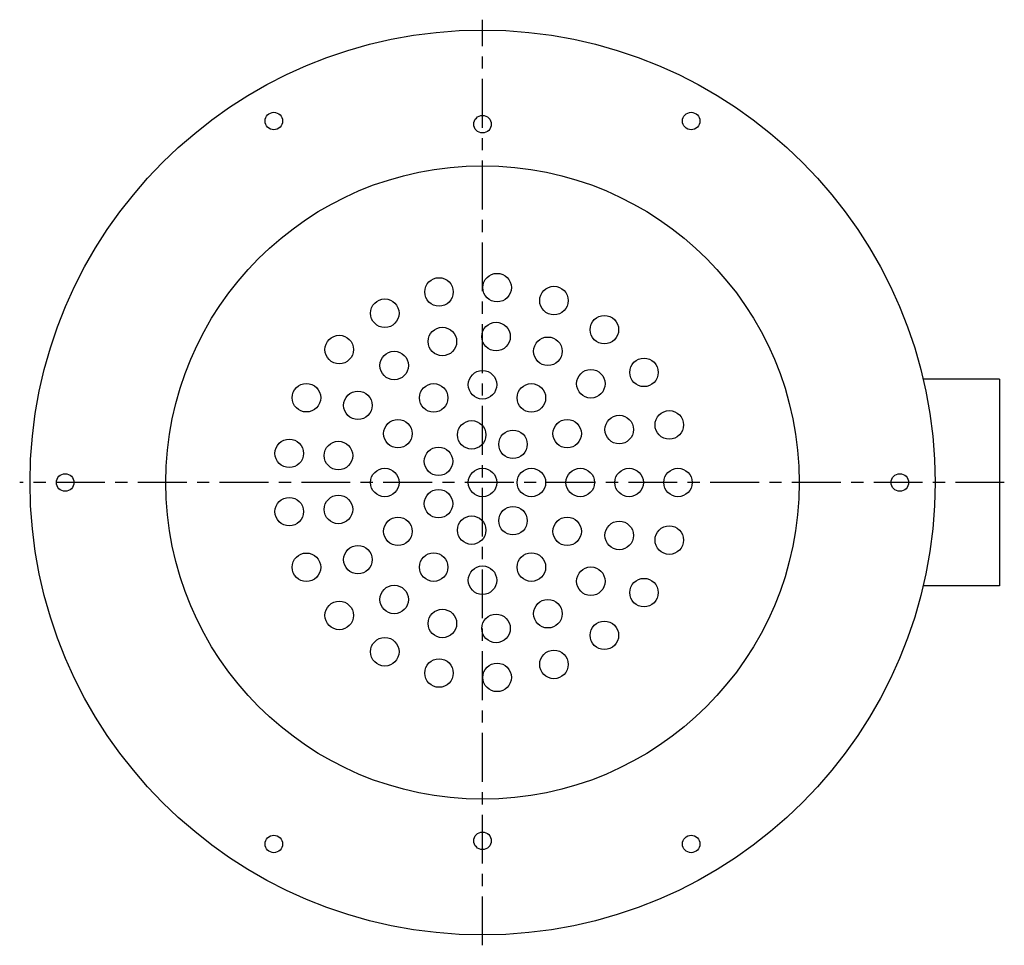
# Model space of a CAD drawing. Extents: x -9.48 to 0.04, y -4.47 to 4.47.
import ezdxf

# ---------------------------------------------------------------- set-up
doc = ezdxf.new("R2010")
doc.units = 0
doc.header["$MEASUREMENT"] = 0
doc.linetypes.add('CHAIN', pattern=[0.7087, 0.4724, -0.0591, 0.1181, -0.0591])
doc.layers.get('0').update_dxf_attribs({"linetype": 'CONTINUOUS'})

msp = doc.modelspace()

# ---------------------------------------------------------------- linework, layer by layer
at = {"linetype": 'CHAIN'}
for p, q in [((-5, -4.475), (-5, 4.475)), ((0.045, 0), (-9.475, 0))]:
    msp.add_line(p, q, dxfattribs=at)
for p, q in [((0, 1), (-0.7408, 1)), ((0, 1), (0, -1)), ((0, -1), (-0.7408, -1))]:
    msp.add_line(p, q)
for centre, radius in [((-5, 0), 4.375), ((-7.0177, 3.4948), 0.0846), ((-5, 3.4646), 0.0846), ((-2.9823, 3.4948), 0.0846), ((-5, 0), 3.0625), ((-4.8588, 1.8845), 0.1378), ((-5.4205, 1.8424), 0.1378), ((-4.3096, 1.7591), 0.1378), ((-5.9449, 1.6366), 0.1378), ((-4.8692, 1.4113), 0.1378), ((-3.8218, 1.4775), 0.1378), ((-5.3879, 1.3632), 0.1378), ((-6.3853, 1.2854), 0.1378), ((-4.3682, 1.2687), 0.1378), ((-5.8541, 1.131), 0.1378), ((-3.4386, 1.0645), 0.1378), ((-5, 0.9449), 0.1378), ((-3.9526, 0.9548), 0.1378), ((-6.7026, 0.8199), 0.1378), ((-5.4724, 0.8183), 0.1378), ((-4.5276, 0.8183), 0.1378), ((-6.205, 0.7461), 0.1378), ((-3.1942, 0.557), 0.1378), ((-5.8183, 0.4724), 0.1378), ((-5.1051, 0.4606), 0.1378), ((-4.1817, 0.4724), 0.1378), ((-3.6784, 0.512), 0.1378), ((-4.7054, 0.3694), 0.1378), ((-6.8687, 0.2817), 0.1378), ((-6.3932, 0.2604), 0.1378), ((-5.4257, 0.205), 0.1378), ((-5.9449, 0), 0.1378), ((-5, 0), 0.1378), ((-4.5276, 0), 0.1378), ((-4.0551, 0), 0.1378), ((-3.5827, 0), 0.1378), ((-3.1102, 0), 0.1378), ((-9.0354, 0), 0.0846), ((-0.9646, 0), 0.0846), ((-5.4257, -0.205), 0.1378), ((-6.8687, -0.2817), 0.1378), ((-6.3932, -0.2604), 0.1378), ((-4.7054, -0.3694), 0.1378), ((-5.8183, -0.4724), 0.1378), ((-5.1051, -0.4606), 0.1378), ((-4.1817, -0.4724), 0.1378), ((-3.6784, -0.512), 0.1378), ((-3.1942, -0.557), 0.1378), ((-6.205, -0.7461), 0.1378), ((-6.7026, -0.8199), 0.1378), ((-5.4724, -0.8183), 0.1378), ((-4.5276, -0.8183), 0.1378), ((-5, -0.9449), 0.1378), ((-3.9526, -0.9548), 0.1378), ((-3.4386, -1.0645), 0.1378), ((-5.8541, -1.131), 0.1378), ((-4.3682, -1.2687), 0.1378), ((-6.3853, -1.2854), 0.1378), ((-5.3879, -1.3632), 0.1378), ((-4.8692, -1.4113), 0.1378), ((-3.8218, -1.4775), 0.1378), ((-5.9449, -1.6366), 0.1378), ((-5.4205, -1.8424), 0.1378), ((-4.3096, -1.7591), 0.1378), ((-4.8588, -1.8845), 0.1378), ((-7.0177, -3.4948), 0.0846), ((-5, -3.4646), 0.0846), ((-2.9823, -3.4948), 0.0846)]:
    msp.add_circle(centre, radius)

doc.saveas('drawing.dxf')
